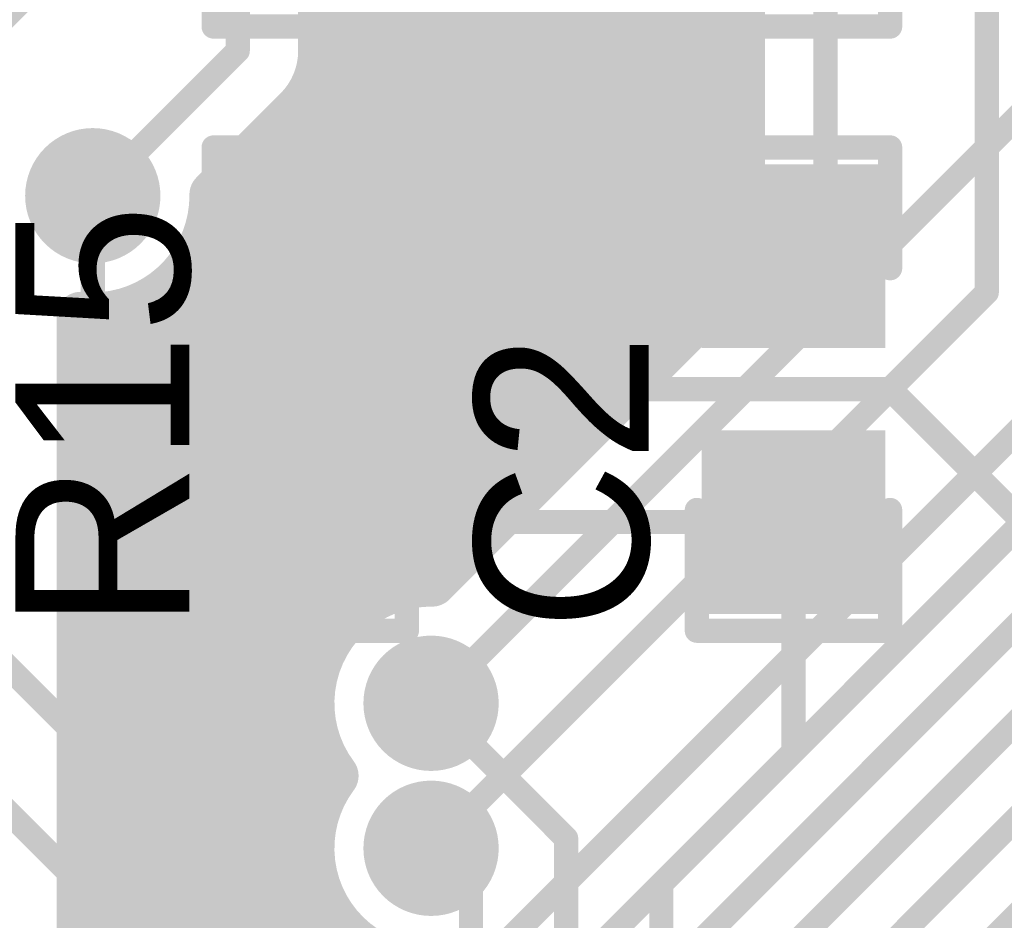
# Model space of a CAD drawing. Extents: x 11.97 to 13.92, y 4.15 to 5.65.
# Tile 42 of 52: x 12.89 to 13.09, y 4.82 to 5. Entities that reach past the tile are written whole.
import ezdxf

# ---------------------------------------------------------------- set-up
doc = ezdxf.new("R2010")
doc.units = 0
doc.layers.get('0').update_dxf_attribs({"linetype": 'CONTINUOUS'})
for name, color, linetype in [('BOTTOMLAYER', 5, 'CONTINUOUS'), ('BOTTOMSOLDER', 6, 'CONTINUOUS'), ('TOPLAYER', 1, 'CONTINUOUS'), ('TOPOVERLAY', 2, 'CONTINUOUS'), ('TOPPASTE', 8, 'CONTINUOUS'), ('TOPSOLDER', 216, 'CONTINUOUS')]:
    doc.layers.add(name, color=color, linetype=linetype)

# ---------------------------------------------------------------- blocks, each defined once
blk = doc.blocks.new('0603C_9')
at = {"layer": 'TOPLAYER'}
for points in [[(-0.0125, 0.015), (-0.0425, 0.015), (-0.0125, -0.015), (-0.0425, -0.015)], [(0.0425, 0.015), (0.0125, 0.015), (0.0425, -0.015), (0.0125, -0.015)]]:
    blk.add_solid(points, dxfattribs=at)
at = {"layer": 'TOPOVERLAY', "const_width": 0.005}
for points in [[(-0.05, -0.02), (-0.05, 0.02)], [(-0.025, 0.02), (-0.05, 0.02)], [(0.05, 0.02), (0.025, 0.02)], [(0.05, -0.02), (0.05, 0.02)], [(-0.025, -0.02), (-0.05, -0.02)], [(0.05, -0.02), (0.025, -0.02)]]:
    blk.add_lwpolyline(points, dxfattribs=at)
at = {"layer": 'TOPOVERLAY', "const_width": 0.0025}
for points in [[(-0.05125, 0.02, 1), (-0.04875, 0.02, 1)], [(-0.05125, 0.02, 1), (-0.04875, 0.02, 1)], [(-0.02625, 0.02, 1), (-0.02375, 0.02, 1)], [(0.02375, 0.02, 1), (0.02625, 0.02, 1)], [(0.04875, 0.02, 1), (0.05125, 0.02, 1)], [(0.04875, 0.02, 1), (0.05125, 0.02, 1)], [(-0.05125, -0.02, 1), (-0.04875, -0.02, 1)], [(-0.05125, -0.02, 1), (-0.04875, -0.02, 1)], [(-0.02625, -0.02, 1), (-0.02375, -0.02, 1)], [(0.02375, -0.02, 1), (0.02625, -0.02, 1)], [(0.04875, -0.02, 1), (0.05125, -0.02, 1)], [(0.04875, -0.02, 1), (0.05125, -0.02, 1)]]:
    blk.add_lwpolyline(points, format="xyb", close=True, dxfattribs=at)
at = {"layer": 'TOPPASTE'}
for points in [[(-0.0125, 0.015), (-0.0425, 0.015), (-0.0125, -0.015), (-0.0425, -0.015)], [(0.0425, 0.015), (0.0125, 0.015), (0.0425, -0.015), (0.0125, -0.015)]]:
    blk.add_solid(points, dxfattribs=at)
at = {"layer": 'TOPSOLDER'}
for points in [[(-0.0085, 0.019), (-0.0465, 0.019), (-0.0085, -0.019), (-0.0465, -0.019)], [(0.0465, 0.019), (0.0085, 0.019), (0.0465, -0.019), (0.0085, -0.019)]]:
    blk.add_solid(points, dxfattribs=at)
blk = doc.blocks.new('0603R_29')
at = {"layer": 'TOPLAYER'}
for points in [[(-0.0125, 0.015), (-0.0425, 0.015), (-0.0125, -0.015), (-0.0425, -0.015)], [(0.0425, 0.015), (0.0125, 0.015), (0.0425, -0.015), (0.0125, -0.015)]]:
    blk.add_solid(points, dxfattribs=at)
at = {"layer": 'TOPOVERLAY', "const_width": 0.005}
for points in [[(-0.05, 0.02), (-0.05, -0.02)], [(-0.05, 0.02), (-0.025, 0.02)], [(0.025, 0.02), (0.05, 0.02)], [(0.05, 0.02), (0.05, -0.02)], [(-0.05, -0.02), (-0.025, -0.02)], [(0.025, -0.02), (0.05, -0.02)]]:
    blk.add_lwpolyline(points, dxfattribs=at)
at = {"layer": 'TOPOVERLAY', "const_width": 0.0025}
for points in [[(-0.05125, 0.02, 1), (-0.04875, 0.02, 1)], [(-0.05125, 0.02, 1), (-0.04875, 0.02, 1)], [(-0.02625, 0.02, 1), (-0.02375, 0.02, 1)], [(0.02375, 0.02, 1), (0.02625, 0.02, 1)], [(0.04875, 0.02, 1), (0.05125, 0.02, 1)], [(0.04875, 0.02, 1), (0.05125, 0.02, 1)], [(-0.05125, -0.02, 1), (-0.04875, -0.02, 1)], [(-0.05125, -0.02, 1), (-0.04875, -0.02, 1)], [(-0.02625, -0.02, 1), (-0.02375, -0.02, 1)], [(0.02375, -0.02, 1), (0.02625, -0.02, 1)], [(0.04875, -0.02, 1), (0.05125, -0.02, 1)], [(0.04875, -0.02, 1), (0.05125, -0.02, 1)]]:
    blk.add_lwpolyline(points, format="xyb", close=True, dxfattribs=at)
at = {"layer": 'TOPPASTE'}
for points in [[(-0.0125, 0.015), (-0.0425, 0.015), (-0.0125, -0.015), (-0.0425, -0.015)], [(0.0425, 0.015), (0.0125, 0.015), (0.0425, -0.015), (0.0125, -0.015)]]:
    blk.add_solid(points, dxfattribs=at)
at = {"layer": 'TOPSOLDER'}
for points in [[(-0.0085, 0.019), (-0.0465, 0.019), (-0.0085, -0.019), (-0.0465, -0.019)], [(0.0465, 0.019), (0.0085, 0.019), (0.0465, -0.019), (0.0085, -0.019)]]:
    blk.add_solid(points, dxfattribs=at)
blk = doc.blocks.new('0603R_34')
at = {"layer": 'TOPLAYER'}
for points in [[(-0.0125, 0.015), (-0.0425, 0.015), (-0.0125, -0.015), (-0.0425, -0.015)], [(0.0425, 0.015), (0.0125, 0.015), (0.0425, -0.015), (0.0125, -0.015)]]:
    blk.add_solid(points, dxfattribs=at)
at = {"layer": 'TOPOVERLAY', "const_width": 0.005}
for points in [[(-0.05, 0.02), (-0.05, -0.02)], [(-0.05, 0.02), (-0.025, 0.02)], [(0.025, 0.02), (0.05, 0.02)], [(0.05, 0.02), (0.05, -0.02)], [(-0.05, -0.02), (-0.025, -0.02)], [(0.025, -0.02), (0.05, -0.02)]]:
    blk.add_lwpolyline(points, dxfattribs=at)
at = {"layer": 'TOPOVERLAY', "const_width": 0.0025}
for points in [[(-0.05125, 0.02, 1), (-0.04875, 0.02, 1)], [(-0.05125, 0.02, 1), (-0.04875, 0.02, 1)], [(-0.02625, 0.02, 1), (-0.02375, 0.02, 1)], [(0.02375, 0.02, 1), (0.02625, 0.02, 1)], [(0.04875, 0.02, 1), (0.05125, 0.02, 1)], [(0.04875, 0.02, 1), (0.05125, 0.02, 1)], [(-0.05125, -0.02, 1), (-0.04875, -0.02, 1)], [(-0.05125, -0.02, 1), (-0.04875, -0.02, 1)], [(-0.02625, -0.02, 1), (-0.02375, -0.02, 1)], [(0.02375, -0.02, 1), (0.02625, -0.02, 1)], [(0.04875, -0.02, 1), (0.05125, -0.02, 1)], [(0.04875, -0.02, 1), (0.05125, -0.02, 1)]]:
    blk.add_lwpolyline(points, format="xyb", close=True, dxfattribs=at)
at = {"layer": 'TOPPASTE'}
for points in [[(-0.0125, 0.015), (-0.0425, 0.015), (-0.0125, -0.015), (-0.0425, -0.015)], [(0.0425, 0.015), (0.0125, 0.015), (0.0425, -0.015), (0.0125, -0.015)]]:
    blk.add_solid(points, dxfattribs=at)
at = {"layer": 'TOPSOLDER'}
for points in [[(-0.0085, 0.019), (-0.0465, 0.019), (-0.0085, -0.019), (-0.0465, -0.019)], [(0.0465, 0.019), (0.0085, 0.019), (0.0465, -0.019), (0.0085, -0.019)]]:
    blk.add_solid(points, dxfattribs=at)
blk = doc.blocks.new('0603R_36')
at = {"layer": 'TOPLAYER'}
for points in [[(-0.0125, 0.015), (-0.0425, 0.015), (-0.0125, -0.015), (-0.0425, -0.015)], [(0.0425, 0.015), (0.0125, 0.015), (0.0425, -0.015), (0.0125, -0.015)]]:
    blk.add_solid(points, dxfattribs=at)
at = {"layer": 'TOPOVERLAY', "const_width": 0.005}
for points in [[(-0.05, -0.02), (-0.05, 0.02)], [(-0.025, 0.02), (-0.05, 0.02)], [(0.05, 0.02), (0.025, 0.02)], [(0.05, -0.02), (0.05, 0.02)], [(-0.025, -0.02), (-0.05, -0.02)], [(0.05, -0.02), (0.025, -0.02)]]:
    blk.add_lwpolyline(points, dxfattribs=at)
at = {"layer": 'TOPOVERLAY', "const_width": 0.0025}
for points in [[(-0.05125, 0.02, 1), (-0.04875, 0.02, 1)], [(-0.05125, 0.02, 1), (-0.04875, 0.02, 1)], [(-0.02625, 0.02, 1), (-0.02375, 0.02, 1)], [(0.02375, 0.02, 1), (0.02625, 0.02, 1)], [(0.04875, 0.02, 1), (0.05125, 0.02, 1)], [(0.04875, 0.02, 1), (0.05125, 0.02, 1)], [(-0.05125, -0.02, 1), (-0.04875, -0.02, 1)], [(-0.05125, -0.02, 1), (-0.04875, -0.02, 1)], [(-0.02625, -0.02, 1), (-0.02375, -0.02, 1)], [(0.02375, -0.02, 1), (0.02625, -0.02, 1)], [(0.04875, -0.02, 1), (0.05125, -0.02, 1)], [(0.04875, -0.02, 1), (0.05125, -0.02, 1)]]:
    blk.add_lwpolyline(points, format="xyb", close=True, dxfattribs=at)
at = {"layer": 'TOPPASTE'}
for points in [[(-0.0125, 0.015), (-0.0425, 0.015), (-0.0125, -0.015), (-0.0425, -0.015)], [(0.0425, 0.015), (0.0125, 0.015), (0.0425, -0.015), (0.0125, -0.015)]]:
    blk.add_solid(points, dxfattribs=at)
at = {"layer": 'TOPSOLDER'}
for points in [[(-0.0085, 0.019), (-0.0465, 0.019), (-0.0085, -0.019), (-0.0465, -0.019)], [(0.0465, 0.019), (0.0085, 0.019), (0.0465, -0.019), (0.0085, -0.019)]]:
    blk.add_solid(points, dxfattribs=at)

msp = doc.modelspace()

# ---------------------------------------------------------------- linework, layer by layer
at = {"layer": 'BOTTOMLAYER'}
for points, const_width in [([(12.96, 4.88), (12.96, 5.326896)], 0.01), ([(12.968, 4.884), (12.968, 5.324938)], 0.01), ([(13.056636, 4.941636), (13.056636, 5.135)], 0.005), ([(13.032, 4.941749), (13.032, 5.130749)], 0.01), ([(13.039136, 4.948885), (13.039136, 5.117146)], 0.01), ([(12.9525, 4.995), (12.9525, 5.115)], 0.01), ([(12.935, 4.995), (12.935, 5.115)], 0.005), ([(13.09, 4.945), (13.09, 5.09)], 0.005), ([(12.976, 4.885749), (12.976, 5.043)], 0.01), ([(13.024, 4.933749), (13.024, 5.043)], 0.01), ([(12.984, 4.893749), (12.984, 5.030791)], 0.01), ([(13.016, 4.925749), (13.016, 5.030791)], 0.01), ([(12.992, 4.901749), (12.992, 5.026315)], 0.01), ([(13.008, 4.917749), (13.008, 5.026315)], 0.01), ([(13, 4.909749), (13, 5.025)], 0.01), ([(12.885, 5), (12.9075, 5.0225)], 0.005), ([(12.9525, 5), (13.039136, 5)], 0.01), ([(12.905, 4.965), (12.935, 4.995)], 0.005), ([(12.952241, 4.992), (13.039136, 4.992)], 0.01), ([(12.952, 4.869798), (12.952, 4.990847)], 0.01), ([(12.948611, 4.984), (13.039136, 4.984)], 0.01), ([(12.929999, 4.96525), (12.947374, 4.982626)], 0.01), ([(12.944, 4.788749), (12.944, 4.979251)], 0.01), ([(12.940749, 4.976), (13.039136, 4.976)], 0.01), ([(12.936, 4.780749), (12.936, 4.971251)], 0.01), ([(12.932749, 4.968), (13.039136, 4.968)], 0.01), ([(12.929495, 4.96), (13.039136, 4.96)], 0.01), ([(12.928, 4.772749), (12.928, 4.955202)], 0.01), ([(12.926354, 4.952), (13.039136, 4.952)], 0.01), ([(12.97525, 4.884999), (13.039136, 4.948885)], 0.01), ([(12.925, 4.645), (13.23, 4.95)], 0.005), ([(12.92, 4.764749), (12.92, 4.945)], 0.01), ([(12.918565, 4.944), (13.034251, 4.944)], 0.01), ([(12.975, 4.83), (13.09, 4.945)], 0.005), ([(12.9025, 4.747249), (12.9025, 4.940125)], 0.01), ([(12.912, 4.756749), (12.912, 4.941)], 0.01), ([(12.904, 4.748749), (12.904, 4.94002)], 0.01), ([(12.975, 4.86), (13.056636, 4.941636)], 0.005), ([(12.9025, 4.936), (13.026251, 4.936)], 0.01), ([(12.895, 4.675), (13.156519, 4.936519)], 0.005), ([(12.9025, 4.928), (13.018251, 4.928)], 0.01), ([(12.905, 4.665), (13.168351, 4.928351)], 0.005), ([(12.9025, 4.92), (13.010251, 4.92)], 0.01), ([(12.875, 4.695), (13.1, 4.92)], 0.005), ([(12.915, 4.655), (13.18, 4.92)], 0.005), ([(12.9025, 4.912), (13.002251, 4.912)], 0.01), ([(12.885, 4.685), (13.110527, 4.910527)], 0.005), ([(12.9025, 4.904), (12.994251, 4.904)], 0.01), ([(12.9025, 4.896), (12.986251, 4.896)], 0.01), ([(12.9025, 4.888), (12.978251, 4.888)], 0.01), ([(12.9025, 4.88), (12.96, 4.88)], 0.01), ([(12.9025, 4.872), (12.953068, 4.872)], 0.01), ([(12.9025, 4.864), (12.950322, 4.864)], 0.01), ([(12.9025, 4.856), (12.950322, 4.856)], 0.01), ([(12.952, 4.839798), (12.952, 4.850202)], 0.01), ([(12.9025, 4.848), (12.953068, 4.848)], 0.01), ([(12.9025, 4.84), (12.952087, 4.84)], 0.01), ([(12.9025, 4.832), (12.95008, 4.832)], 0.01), ([(12.9025, 4.824), (12.950731, 4.824)], 0.01), ([(12.952, 4.796749), (12.952, 4.820202)], 0.01), ([(12.9025, 4.816), (12.954288, 4.816)], 0.01)]:
    msp.add_lwpolyline(points, dxfattribs=dict(at, const_width=const_width))
for points, const_width in [([(12.95, 5, 1), (12.955, 5, 1)], 0.005), ([(13.036636, 5, 1), (13.041636, 5, 1)], 0.005), ([(12.95, 4.995, 1), (12.955, 4.995, 1)], 0.005), ([(12.95, 4.995, 1), (12.955, 4.995, 1)], 0.005), ([(12.95, 4.995, 1), (12.955, 4.995, 1)], 0.005), ([(12.93375, 4.995, 1), (12.93625, 4.995, 1)], 0.0025), ([(12.93375, 4.995, 1), (12.93625, 4.995, 1)], 0.0025), ([(12.949741, 4.992, 1), (12.954741, 4.992, 1)], 0.005), ([(13.036636, 4.992, 1), (13.041636, 4.992, 1)], 0.005), ([(12.9495, 4.990847, 1), (12.9545, 4.990847, 1)], 0.005), ([(12.946111, 4.984, 1), (12.951111, 4.984, 1)], 0.005), ([(13.036636, 4.984, 1), (13.041636, 4.984, 1)], 0.005), ([(12.944874, 4.982626, 1), (12.949874, 4.982626, 1)], 0.005), ([(12.944874, 4.982626, 1), (12.949874, 4.982626, 1)], 0.005), ([(12.944874, 4.982626, 1), (12.949874, 4.982626, 1)], 0.005), ([(12.9415, 4.979251, 1), (12.9465, 4.979251, 1)], 0.005), ([(12.938249, 4.976, 1), (12.943249, 4.976, 1)], 0.005), ([(13.036636, 4.976, 1), (13.041636, 4.976, 1)], 0.005), ([(12.9335, 4.971251, 1), (12.9385, 4.971251, 1)], 0.005), ([(12.930249, 4.968, 1), (12.935249, 4.968, 1)], 0.005), ([(13.036636, 4.968, 1), (13.041636, 4.968, 1)], 0.005), ([(12.927499, 4.96525, 1), (12.932499, 4.96525, 1)], 0.005), ([(12.9275, 4.965, 1), (12.9325, 4.965, 1)], 0.005), ([(12.90375, 4.965, 1), (12.90625, 4.965, 1)], 0.0025), ([(12.926995, 4.96, 1), (12.931995, 4.96, 1)], 0.005), ([(13.036636, 4.96, 1), (13.041636, 4.96, 1)], 0.005), ([(12.9255, 4.955202, 1), (12.9305, 4.955202, 1)], 0.005), ([(12.923854, 4.952, 1), (12.928854, 4.952, 1)], 0.005), ([(13.036636, 4.952, 1), (13.041636, 4.952, 1)], 0.005), ([(13.036636, 4.948885, 1), (13.041636, 4.948885, 1)], 0.005), ([(13.036636, 4.948885, 1), (13.041636, 4.948885, 1)], 0.005), ([(12.9175, 4.945, 1), (12.9225, 4.945, 1)], 0.005), ([(12.916065, 4.944, 1), (12.921065, 4.944, 1)], 0.005), ([(13.031751, 4.944, 1), (13.036751, 4.944, 1)], 0.005), ([(13.08875, 4.945, 1), (13.09125, 4.945, 1)], 0.0025), ([(13.08875, 4.945, 1), (13.09125, 4.945, 1)], 0.0025), ([(12.9, 4.940125, 1), (12.905, 4.940125, 1)], 0.005), ([(12.9, 4.940125, 1), (12.905, 4.940125, 1)], 0.005), ([(12.9095, 4.941, 1), (12.9145, 4.941, 1)], 0.005), ([(13.0295, 4.941749, 1), (13.0345, 4.941749, 1)], 0.005), ([(12.9015, 4.94002, 1), (12.9065, 4.94002, 1)], 0.005), ([(13.055386, 4.941636, 1), (13.057886, 4.941636, 1)], 0.0025), ([(13.055386, 4.941636, 1), (13.057886, 4.941636, 1)], 0.0025), ([(12.9, 4.936, 1), (12.905, 4.936, 1)], 0.005), ([(13.023751, 4.936, 1), (13.028751, 4.936, 1)], 0.005), ([(13.0215, 4.933749, 1), (13.0265, 4.933749, 1)], 0.005), ([(12.9, 4.928, 1), (12.905, 4.928, 1)], 0.005), ([(13.015751, 4.928, 1), (13.020751, 4.928, 1)], 0.005), ([(13.0135, 4.925749, 1), (13.0185, 4.925749, 1)], 0.005), ([(12.9, 4.92, 1), (12.905, 4.92, 1)], 0.005), ([(13.007751, 4.92, 1), (13.012751, 4.92, 1)], 0.005), ([(13.0055, 4.917749, 1), (13.0105, 4.917749, 1)], 0.005), ([(12.9, 4.912, 1), (12.905, 4.912, 1)], 0.005), ([(12.999751, 4.912, 1), (13.004751, 4.912, 1)], 0.005), ([(12.9975, 4.909749, 1), (13.0025, 4.909749, 1)], 0.005), ([(12.9, 4.904, 1), (12.905, 4.904, 1)], 0.005), ([(12.991751, 4.904, 1), (12.996751, 4.904, 1)], 0.005), ([(12.9895, 4.901749, 1), (12.9945, 4.901749, 1)], 0.005), ([(12.9, 4.896, 1), (12.905, 4.896, 1)], 0.005), ([(12.983751, 4.896, 1), (12.988751, 4.896, 1)], 0.005), ([(12.9815, 4.893749, 1), (12.9865, 4.893749, 1)], 0.005), ([(12.9, 4.888, 1), (12.905, 4.888, 1)], 0.005), ([(12.975751, 4.888, 1), (12.980751, 4.888, 1)], 0.005), ([(12.9735, 4.885749, 1), (12.9785, 4.885749, 1)], 0.005), ([(12.9655, 4.884, 1), (12.9705, 4.884, 1)], 0.005), ([(12.97275, 4.884999, 1), (12.97775, 4.884999, 1)], 0.005), ([(12.97275, 4.884999, 1), (12.97775, 4.884999, 1)], 0.005), ([(12.9, 4.88, 1), (12.905, 4.88, 1)], 0.005), ([(12.9575, 4.88, 1), (12.9625, 4.88, 1)], 0.005), ([(12.9575, 4.88, 1), (12.9625, 4.88, 1)], 0.005), ([(12.9, 4.872, 1), (12.905, 4.872, 1)], 0.005), ([(12.950568, 4.872, 1), (12.955568, 4.872, 1)], 0.005), ([(12.9495, 4.869798, 1), (12.9545, 4.869798, 1)], 0.005), ([(12.9, 4.864, 1), (12.905, 4.864, 1)], 0.005), ([(12.947822, 4.864, 1), (12.952822, 4.864, 1)], 0.005), ([(12.97375, 4.86, 1), (12.97625, 4.86, 1)], 0.0025), ([(12.9, 4.856, 1), (12.905, 4.856, 1)], 0.005), ([(12.947822, 4.856, 1), (12.952822, 4.856, 1)], 0.005), ([(12.9495, 4.850202, 1), (12.9545, 4.850202, 1)], 0.005), ([(12.9, 4.848, 1), (12.905, 4.848, 1)], 0.005), ([(12.950568, 4.848, 1), (12.955568, 4.848, 1)], 0.005), ([(12.9525, 4.845, 1), (12.9575, 4.845, 1)], 0.005), ([(12.9525, 4.845, 1), (12.9575, 4.845, 1)], 0.005), ([(12.9, 4.84, 1), (12.905, 4.84, 1)], 0.005), ([(12.9495, 4.839798, 1), (12.9545, 4.839798, 1)], 0.005), ([(12.949587, 4.84, 1), (12.954587, 4.84, 1)], 0.005), ([(12.9, 4.832, 1), (12.905, 4.832, 1)], 0.005), ([(12.94758, 4.832, 1), (12.95258, 4.832, 1)], 0.005), ([(12.97375, 4.83, 1), (12.97625, 4.83, 1)], 0.0025), ([(12.9, 4.824, 1), (12.905, 4.824, 1)], 0.005), ([(12.948231, 4.824, 1), (12.953231, 4.824, 1)], 0.005), ([(12.9495, 4.820202, 1), (12.9545, 4.820202, 1)], 0.005), ([(12.9, 4.816, 1), (12.905, 4.816, 1)], 0.005), ([(12.951788, 4.816, 1), (12.956788, 4.816, 1)], 0.005)]:
    msp.add_lwpolyline(points, format="xyb", close=True, dxfattribs=dict(at, const_width=const_width))
at = {"layer": 'BOTTOMLAYER', "const_width": 0.01}
for points in [[(12.9525, 4.995, -0.198912), (12.947374, 4.982626)], [(12.9525, 4.995, -0.198912), (12.947374, 4.982626)], [(12.93, 4.965, -0.443866), (12.9025, 4.940125)], [(12.955, 4.845, -0.621494), (12.97525, 4.884999)], [(12.963207, 4.807956, -0.459551), (12.955, 4.845)]]:
    msp.add_lwpolyline(points, format="xyb", dxfattribs=at)
at = {"layer": 'BOTTOMSOLDER', "const_width": 0.014}
for points in [[(12.898, 4.965, 1), (12.912, 4.965, 1)], [(12.968, 4.86, 1), (12.982, 4.86, 1)], [(12.968, 4.83, 1), (12.982, 4.83, 1)]]:
    msp.add_lwpolyline(points, format="xyb", close=True, dxfattribs=at)
at = {"layer": 'TOPLAYER', "const_width": 0.005}
for points in [[(13.0675, 4.9525), (13.1375, 5.0225)], [(12.905, 4.9425), (12.905, 4.965)], [(12.95, 4.9525), (12.9775, 4.925)], [(13.05, 4.9525), (13.0675, 4.9525)], [(12.905, 4.9425), (12.95, 4.8975)], [(12.9775, 4.925), (13.07, 4.925)], [(13.07, 4.925), (13.11, 4.885)], [(12.95, 4.8975), (13.05, 4.8975)], [(13.05, 4.85), (13.05, 4.8975)], [(12.875, 4.88), (12.943897, 4.811103)], [(12.85, 4.875), (12.924212, 4.800788)], [(12.975, 4.86), (13.002953, 4.832047)], [(13.022637, 4.822637), (13.05, 4.85)], [(13.002953, 4.753346), (13.002953, 4.832047)], [(12.975, 4.83), (12.983267, 4.821733)], [(13.022637, 4.753346), (13.022637, 4.822637)], [(12.983267, 4.753346), (12.983267, 4.821733)]]:
    msp.add_lwpolyline(points, dxfattribs=at)
at = {"layer": 'TOPLAYER', "const_width": 0.0025}
for points in [[(12.90375, 4.965, 1), (12.90625, 4.965, 1)], [(12.94875, 4.9525, 1), (12.95125, 4.9525, 1)], [(13.04875, 4.9525, 1), (13.05125, 4.9525, 1)], [(13.06625, 4.9525, 1), (13.06875, 4.9525, 1)], [(13.06625, 4.9525, 1), (13.06875, 4.9525, 1)], [(12.90375, 4.9425, 1), (12.90625, 4.9425, 1)], [(12.90375, 4.9425, 1), (12.90625, 4.9425, 1)], [(12.97625, 4.925, 1), (12.97875, 4.925, 1)], [(12.97625, 4.925, 1), (12.97875, 4.925, 1)], [(13.06875, 4.925, 1), (13.07125, 4.925, 1)], [(13.06875, 4.925, 1), (13.07125, 4.925, 1)], [(12.94875, 4.8975, 1), (12.95125, 4.8975, 1)], [(12.94875, 4.8975, 1), (12.95125, 4.8975, 1)], [(13.04875, 4.8975, 1), (13.05125, 4.8975, 1)], [(13.04875, 4.8975, 1), (13.05125, 4.8975, 1)], [(12.97375, 4.86, 1), (12.97625, 4.86, 1)], [(13.04875, 4.85, 1), (13.05125, 4.85, 1)], [(13.04875, 4.85, 1), (13.05125, 4.85, 1)], [(13.001703, 4.832047, 1), (13.004203, 4.832047, 1)], [(13.001703, 4.832047, 1), (13.004203, 4.832047, 1)], [(12.97375, 4.83, 1), (12.97625, 4.83, 1)], [(13.021387, 4.822637, 1), (13.023887, 4.822637, 1)], [(13.021387, 4.822637, 1), (13.023887, 4.822637, 1)], [(12.982017, 4.821733, 1), (12.984517, 4.821733, 1)], [(12.982017, 4.821733, 1), (12.984517, 4.821733, 1)]]:
    msp.add_lwpolyline(points, format="xyb", close=True, dxfattribs=at)
at = {"layer": 'TOPSOLDER', "const_width": 0.014}
for points in [[(12.898, 4.965, 1), (12.912, 4.965, 1)], [(12.968, 4.86, 1), (12.982, 4.86, 1)], [(12.968, 4.83, 1), (12.982, 4.83, 1)]]:
    msp.add_lwpolyline(points, format="xyb", close=True, dxfattribs=at)

# ---------------------------------------------------------------- block references
for name, p, rotation in [('0603R_36', (12.95, 5.05), 270), ('0603R_34', (13.05, 5.05), 90), ('0603R_29', (12.95, 4.925), 90), ('0603C_9', (13.05, 4.925), 270)]:
    msp.add_blockref(name, p, dxfattribs=dict(rotation=rotation))

# ---------------------------------------------------------------- texts
at = {"layer": 'TOPOVERLAY'}
for s, p in [('R15', (12.925, 4.875)), ('C2', (13.02, 4.875))]:
    msp.add_text(s, height=0.036, rotation=90, dxfattribs=at).set_placement(p)

doc.saveas('drawing.dxf')
